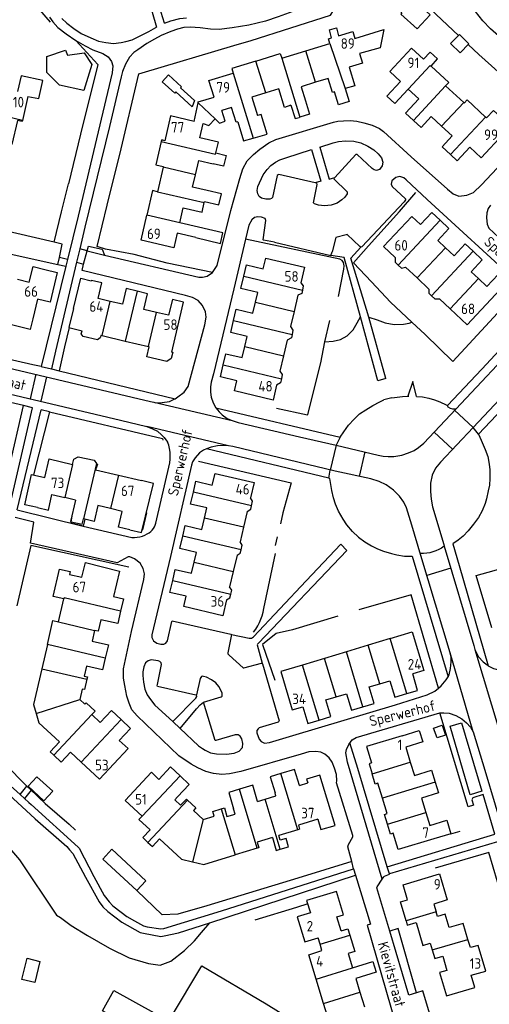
# Model space of a CAD drawing. Header units: metres. Extents: x 226218 to 240385, y 439369 to 449677.
# Tile 38 of 256: x 228172 to 228283, y 440381 to 440614. Entities that reach past the tile are written whole.
import ezdxf

# ---------------------------------------------------------------- set-up
doc = ezdxf.new("R2010")
doc.units = ezdxf.units.M
doc.header["$MEASUREMENT"] = 0
for name, color, linetype in [('DAKRAND', 4, 'Continuous'), ('DAKRAND-BYG', 4, 'Continuous'), ('HEG', 253, 'Continuous'), ('HEK', 253, 'Continuous'), ('HOOFDGEBOUW', 4, 'Continuous'), ('HUISNUMMER', 253, 'Continuous'), ('KANTVERH', 253, 'Continuous'), ('RASTER', 253, 'Continuous'), ('SCHUTTING', 253, 'Continuous'), ('STRAATNAAM', 253, 'Continuous'), ('TUSSENMUUR', 253, 'Continuous')]:
    doc.layers.add(name, color=color, linetype=linetype)
doc.styles.get("Standard").update_dxf_attribs({"font": 'iso.shx'})

msp = doc.modelspace()

# ---------------------------------------------------------------- linework, layer by layer
at = {"layer": 'DAKRAND'}
for p, q in [((228213.26, 440590.33), (228214.18, 440594.76)), ((228184.01, 440495.21), (228184.28, 440496.5))]:
    msp.add_line(p, q, dxfattribs=at)
for points in [[(228245.86, 440610.15), (228245.39, 440612.07), (228247.07, 440612.56), (228247.59, 440610.68)], [(228251.44, 440610.06), (228258.29, 440612.17), (228257.44, 440607.83), (228252.56, 440606.43)], [(228269.55, 440603.47), (228271.11, 440605.16), (228269.35, 440606.78), (228267.79, 440605.1)], [(228173.71, 440596.25), (228176.3, 440595.74), (228177.26, 440600.04), (228172.12, 440601.16), (228171.24, 440597.41)], [(228214.18, 440594.76), (228214.23, 440595), (228217.98, 440596.09)], [(228282.5, 440591.37), (228278.12, 440595.43), (228277.42, 440594.68)], [(228218.21, 440590.93), (228218.22, 440590.94), (228219.3, 440589.88), (228220.63, 440590.37), (228219.8, 440592.9)], [(228227.29, 440586.36), (228230.58, 440587.32), (228229.18, 440591.96), (228228.34, 440591.7)], [(228236.26, 440594.15), (228237.22, 440590.99), (228238.19, 440591.29)], [(228282.76, 440591.14), (228284.42, 440592.95), (228288.49, 440589.18), (228286.8, 440587.39)], [(228215.36, 440589.84), (228216.72, 440589.35), (228218.21, 440590.93)], [(228223.64, 440590.26), (228225, 440585.69), (228227.29, 440586.36)], [(228205.43, 440585.52), (228204.1, 440580.03), (228205.91, 440579.59)], [(228206.29, 440585.74), (228205.53, 440585.92), (228205.43, 440585.52)], [(228261.05, 440557.98), (228261.03, 440556.84), (228261.74, 440556.17)], [(228177.77, 440555.15), (228180.72, 440554.44), (228179.01, 440547.35), (228176.04, 440548.07)], [(228261.74, 440556.17), (228262.49, 440555.48), (228263.51, 440555.68)], [(228184.59, 440545.83), (228186.34, 440553.06), (228188.78, 440552.43)], [(228238.97, 440550.24), (228238.8, 440549.42), (228237.89, 440549)], [(228238.59, 440551.95), (228239.17, 440551.28), (228238.97, 440550.24)], [(228269.06, 440550.49), (228269.03, 440549.54), (228269.67, 440548.91)], [(228269.67, 440548.91), (228270.44, 440548.14), (228271.56, 440548.16)], [(228184.59, 440545.83), (228183.45, 440541.36), (228186, 440540.72)], [(228174.91, 440543.43), (228174.25, 440540.89), (228168.89, 440542.21), (228169.54, 440544.74)], [(228191.11, 440539.5), (228190.94, 440538.86), (228190.26, 440538.45), (228186.9, 440539.25), (228186.43, 440539.87), (228186.65, 440540.56)], [(228236.13, 440541.56), (228236.69, 440540.74), (228236.51, 440539.71)], [(228236.51, 440539.71), (228236.37, 440538.93), (228235.36, 440538.31)], [(228207.92, 440535.52), (228208.14, 440535.47), (228207.8, 440533.97), (228206.76, 440533.29), (228202.01, 440534.41), (228202.53, 440536.79)], [(228234, 440529.19), (228233.79, 440528.17), (228232.83, 440527.63)], [(228233.63, 440531.01), (228234.2, 440530.17), (228234, 440529.19)], [(228184.32, 440508.81), (228184.64, 440510.08), (228185.67, 440510.64), (228189.48, 440509.79), (228190.05, 440509.05)], [(228190.05, 440509.05), (228190.25, 440508.8), (228189.82, 440507.52)], [(228176.05, 440498.55), (228172.98, 440499.25), (228174.62, 440506.42), (228177.73, 440505.71)], [(228197.97, 440493.28), (228200.77, 440492.62), (228203.55, 440504.29), (228200.71, 440504.97)], [(228226.88, 440498.96), (228227.1, 440500.1), (228226.63, 440500.89)], [(228225.86, 440497.63), (228226.73, 440498.22), (228226.88, 440498.96)], [(228187.29, 440495.79), (228186.89, 440494.15), (228183.93, 440494.87), (228184.01, 440495.21)], [(228224.39, 440488.49), (228224.64, 440489.59), (228224.18, 440490.45)], [(228223.43, 440487.24), (228224.2, 440487.69), (228224.39, 440488.49)], [(228186.57, 440482), (228187.41, 440485.52), (228195.51, 440483.47), (228194.11, 440477.42)], [(228182.27, 440476.87), (228179.76, 440477.44), (228181.22, 440483.91), (228183.75, 440483.35), (228183.6, 440482.69)], [(228221.93, 440477.96), (228222.17, 440478.95), (228221.66, 440479.7)], [(228220.94, 440476.65), (228221.73, 440477.15), (228221.93, 440477.96)], [(228181.25, 440442.87), (228179.05, 440440.49), (228179.88, 440439.72)], [(228183.85, 440440.45), (228181.65, 440438.09), (228179.88, 440439.72)], [(228242.64, 440424.49), (228243.39, 440422.04), (228246.73, 440423.05), (228243.11, 440435.01), (228239.98, 440434.06), (228240.25, 440433.14)], [(228202.77, 440421.97), (228201.04, 440420.14), (228202.25, 440419.01)], [(228202.25, 440419.01), (228203.31, 440418.01), (228205.04, 440419.85)], [(228231.86, 440420.14), (228232.77, 440417.09), (228233.67, 440417.36)], [(228233.67, 440417.36), (228235.7, 440417.97), (228235.11, 440419.93), (228233.72, 440419.51), (228233.39, 440420.61)]]:
    msp.add_lwpolyline(points, dxfattribs=at)
at = {"layer": 'DAKRAND-BYG'}
for points in [[(228265.51, 440619.17), (228265.24, 440618.93), (228263.77, 440620.32), (228261.11, 440617.49), (228262.61, 440616.14), (228262.39, 440615.85), (228266.24, 440612.31), (228269.3, 440615.64), (228265.51, 440619.17)], [(228274.2, 440608.85), (228276.45, 440606.66), (228278.53, 440608.78), (228276.29, 440610.98), (228274.2, 440608.85)], [(228188.92, 440603.87), (228187.03, 440597.71), (228181.26, 440598.95), (228178.21, 440601.92), (228178.21, 440605.73), (228182.69, 440607.26), (228183.12, 440606.09), (228187.14, 440606.61), (228188.92, 440603.87)], [(228208.62, 440597.01), (228205.64, 440599.75), (228207.14, 440601.39), (228210.22, 440598.56), (228210.02, 440598.34), (228213.34, 440595.29), (228212.77, 440593.82), (228208.93, 440597.35), (228208.62, 440597.01)], [(228270.97, 440443.82), (228270.17, 440446.17), (228272.16, 440446.84), (228272.95, 440444.49), (228270.97, 440443.82)], [(228173.8, 440432.33), (228177.55, 440428.87), (228179.65, 440431.15), (228175.89, 440434.6), (228173.8, 440432.33)], [(228199.62, 440407.53), (228191.55, 440415.05), (228193.68, 440417.35)], [(228193.68, 440417.35), (228201.76, 440409.83), (228199.62, 440407.53)], [(228172.3, 440386.45), (228173.56, 440391.49), (228176.6, 440390.73), (228175.34, 440385.69), (228172.3, 440386.45)], [(228201.05, 440373.67), (228191.46, 440378.99), (228194.14, 440383.81), (228203.73, 440378.49), (228201.05, 440373.67)]]:
    msp.add_lwpolyline(points, dxfattribs=at)
at = {"layer": 'HEG'}
for p, q in [((228278.37, 440608.62), (228280.93, 440606.21)), ((228186.24, 440587.3), (228183.41, 440575.47)), ((228192.55, 440570.44), (228195.88, 440583.78)), ((228262.06, 440568.93), (228265.97, 440573.41)), ((228179.99, 440561.6), (228181.74, 440568.86)), ((228262.06, 440568.93), (228254.71, 440560.73)), ((228206.87, 440556.67), (228198.99, 440558.71)), ((228255.38, 440552.18), (228259.94, 440547.36)), ((228244.34, 440537.93), (228245.46, 440543.02)), ((228182.45, 440536.72), (228181.14, 440531.09)), ((228169.31, 440507.9), (228172.72, 440522.79)), ((228178.86, 440521.29), (228175.08, 440506.31)), ((228233.01, 440491.57), (228232.51, 440489.57)), ((228247.38, 440472.72), (228236.65, 440469.53)), ((228177.87, 440428.23), (228183.51, 440423.34)), ((228237.6, 440403.54), (228227.7, 440400.49))]:
    msp.add_line(p, q, dxfattribs=at)
for points in [[(228247.93, 440618.89), (228250.19, 440620.7), (228252.54, 440622.34), (228254.8, 440623.43), (228257.45, 440624.14), (228261.39, 440624.6), (228276.08, 440610.77)], [(228247.55, 440548.7), (228248.83, 440555.23), (228248.92, 440555.98), (228248.74, 440556.76), (228248.41, 440557.28), (228247.9, 440557.62), (228225.46, 440562.35)], [(228254.71, 440560.73), (228251.1, 440556.71), (228255.38, 440552.18)], [(228232.78, 440522.2), (228240.2, 440520.59), (228240.29, 440520.64), (228243.35, 440532.92)], [(228214.26, 440509.6), (228236.32, 440504.43), (228234.36, 440497.28)], [(228201.9, 440497.35), (228200.97, 440493.24), (228200.9, 440493.13)], [(228283.99, 440469.98), (228280.28, 440482.44), (228295.67, 440486.72), (228315.61, 440492.27)], [(228197.72, 440484.39), (228174.46, 440489.57), (228171.13, 440475.21)], [(228271.29, 440455.61), (228264.8, 440477.83), (228252.37, 440474.24)], [(228164.58, 440446.53), (228163.99, 440444.82), (228163.63, 440443.46), (228163.56, 440442.58), (228164.04, 440441.89), (228173.08, 440432.76)], [(228250.7, 440414.45), (228237.9, 440410.47), (228216.24, 440403.89), (228209.38, 440401.97), (228205.63, 440401.77)]]:
    msp.add_lwpolyline(points, dxfattribs=at)
at = {"layer": 'HEK'}
for p, q in [((228179.12, 440613.94), (228172.3, 440621.86)), ((228181.74, 440568.86), (228183.41, 440575.47)), ((228198.99, 440558.71), (228192.15, 440559.96)), ((228217.58, 440554.43), (228206.87, 440556.67)), ((228234.36, 440497.28), (228233.8, 440494.67)), ((228229.8, 440474.56), (228232.58, 440487.64)), ((228173.08, 440432.76), (228173.51, 440432.36)), ((228173.51, 440432.36), (228174.49, 440431.43)), ((228183.51, 440423.34), (228185.02, 440421.87)), ((228274.26, 440421.05), (228276.49, 440421.66)), ((228199.62, 440407.53), (228205.63, 440401.77))]:
    msp.add_line(p, q, dxfattribs=at)
for points in [[(228226.82, 440609.53), (228245.68, 440615.58), (228247.04, 440617.82), (228247.93, 440618.89)], [(228185.13, 440609.59), (228190.36, 440603.86), (228186.24, 440587.3)], [(228195.88, 440583.78), (228199.81, 440600.28), (228200.13, 440601.64), (228200.89, 440601.86), (228222.71, 440608.33)], [(228280.93, 440606.21), (228287.69, 440600.09), (228296.99, 440591.68)], [(228288.28, 440547.9), (228274.75, 440533.27), (228268.17, 440539.65)], [(228259.94, 440547.36), (228265.02, 440542.59), (228268.17, 440539.65)], [(228227.37, 440468.99), (228227.89, 440469.7), (228228.36, 440470.44), (228228.77, 440471.22), (228229.12, 440472.02), (228229.41, 440472.85), (228229.64, 440473.7), (228229.8, 440474.56)], [(228174.49, 440431.43), (228175.75, 440430.24), (228176.25, 440429.77), (228177.87, 440428.23)], [(228163.65, 440423.59), (228167.97, 440419.29), (228171.77, 440414.82), (228180.54, 440401.74)], [(228286.36, 440406.13), (228283.32, 440416.58), (228270.55, 440412.9)], [(228180.54, 440401.74), (228181.48, 440401.15), (228184.04, 440399.27), (228187.92, 440396.86), (228193.13, 440393.89), (228197.82, 440391.53), (228202.37, 440390.25), (228205.17, 440389.82), (228207.72, 440390.75), (228210.95, 440393.29), (228213.3, 440395.63), (228215.01, 440397.6), (228216.99, 440399.88)], [(228195.46, 440317.05), (228212, 440345.99), (228218.49, 440357.07), (228201.7, 440366.18), (228207.64, 440377.23), (228215.04, 440389.69), (228230.35, 440380.66), (228242.7, 440372.91), (228247.34, 440370.17)]]:
    msp.add_lwpolyline(points, dxfattribs=at)
at = {"layer": 'HOOFDGEBOUW'}
for p, q in [((228239.8, 440607.08), (228245.51, 440608.84)), ((228234.06, 440605.32), (228239.8, 440607.08)), ((228277.31, 440594.79), (228273.01, 440598.78)), ((228173.71, 440596.25), (228172.41, 440590.58)), ((228277.42, 440594.68), (228277.31, 440594.79)), ((228238.38, 440591.35), (228238.19, 440591.29)), ((228282.76, 440591.14), (228282.5, 440591.37)), ((228205.89, 440579.48), (228204.53, 440573.62)), ((228205.91, 440579.59), (228205.89, 440579.48)), ((228215.64, 440571.05), (228215.71, 440571.32)), ((228214.26, 440565.18), (228209.83, 440566.21)), ((228272.96, 440560.31), (228271.15, 440562)), ((228275.02, 440558.39), (228272.96, 440560.31)), ((228263.51, 440555.68), (228266.24, 440553.12)), ((228280.82, 440552.97), (228279.06, 440554.61)), ((228266.24, 440553.12), (228269.06, 440550.49)), ((228282.83, 440551.09), (228280.82, 440552.97)), ((228176.04, 440548.07), (228174.91, 440543.43)), ((228193.32, 440547.54), (228190.44, 440548.23)), ((228196.2, 440546.86), (228193.32, 440547.54)), ((228227.79, 440547.34), (228228.35, 440549.69)), ((228237.89, 440549), (228236.98, 440545.16)), ((228271.56, 440548.16), (228274.1, 440545.78)), ((228204.31, 440544.94), (228201.29, 440545.66)), ((228227.18, 440544.78), (228227.79, 440547.34)), ((228236.98, 440545.16), (228236.13, 440541.56)), ((228207.18, 440544.26), (228204.31, 440544.94)), ((228207.92, 440535.52), (228209.84, 440543.63)), ((228186, 440540.72), (228186.65, 440540.56)), ((228191.11, 440539.5), (228191.4, 440539.43)), ((228191.4, 440539.43), (228196.86, 440538.14)), ((228196.86, 440538.14), (228202.39, 440536.83)), ((228225.3, 440536.81), (228225.87, 440539.25)), ((228235.36, 440538.31), (228234.49, 440534.63)), ((228202.39, 440536.83), (228202.53, 440536.79)), ((228224.68, 440534.2), (228225.3, 440536.81)), ((228234.49, 440534.63), (228233.63, 440531.01)), ((228189.82, 440507.52), (228195.25, 440506.25)), ((228195.25, 440506.25), (228200.71, 440504.97)), ((228185.08, 440500.32), (228182.47, 440500.93)), ((228215.71, 440496.07), (228216.28, 440498.49)), ((228215.08, 440493.36), (228215.71, 440496.07)), ((228225.86, 440497.63), (228224.99, 440493.89)), ((228224.99, 440493.89), (228224.18, 440490.45)), ((228213.25, 440485.55), (228213.8, 440487.88)), ((228223.43, 440487.24), (228222.52, 440483.38)), ((228212.64, 440482.96), (228213.25, 440485.55)), ((228183.6, 440482.69), (228186.57, 440482)), ((228222.52, 440483.38), (228221.66, 440479.7)), ((228181.02, 440471.42), (228182.27, 440476.87)), ((228189.58, 440469.38), (228189, 440466.84)), ((228178.37, 440466.02), (228177.04, 440460.25)), ((228254.64, 440465.87), (228249.42, 440464.3)), ((228259.84, 440467.45), (228254.64, 440465.87)), ((228249.42, 440464.3), (228244.22, 440462.73)), ((228244.22, 440462.73), (228239.01, 440461.15)), ((228254.84, 440455.93), (228257.41, 440456.7)), ((228257.41, 440456.7), (228259.74, 440457.39)), ((228246.98, 440453.58), (228249.48, 440454.32)), ((228244.55, 440452.85), (228246.98, 440453.58)), ((228188.89, 440449.35), (228190.92, 440447.46)), ((228186.39, 440438.08), (228183.85, 440440.45)), ((228263.52, 440441.64), (228264.62, 440438.06)), ((228264.62, 440438.06), (228265.59, 440434.91)), ((228238.27, 440432.54), (228240.25, 440433.14)), ((228228.33, 440428.73), (228230.12, 440429.28)), ((228267.25, 440429.52), (228268.3, 440426.11)), ((228268.3, 440426.11), (228269.25, 440423.02)), ((228237.86, 440421.96), (228233.39, 440420.61)), ((228274.26, 440421.05), (228270.23, 440419.84)), ((228228.2, 440417.6), (228222.98, 440416.01)), ((228243.17, 440394.78), (228242.71, 440396.28)), ((228243.63, 440393.27), (228243.17, 440394.78)), ((228249.84, 440392.58), (228250.87, 440389.22)), ((228244.01, 440380.72), (228242.24, 440386.51)), ((228251.66, 440386.65), (228252.66, 440383.37)), ((228252.66, 440383.37), (228253.71, 440379.94))]:
    msp.add_line(p, q, dxfattribs=at)
for points in [[(228247.59, 440610.68), (228250.93, 440611.71), (228251.44, 440610.06)], [(228245.51, 440608.84), (228245.17, 440609.94), (228245.86, 440610.15)], [(228227.87, 440604.67), (228233.71, 440606.47), (228234.06, 440605.32)], [(228252.56, 440606.43), (228253.26, 440604.15), (228250.1, 440603.18), (228251.45, 440598.82), (228249.17, 440598.11)], [(228264.13, 440598.01), (228260.95, 440594.57), (228259.05, 440596.33), (228262.29, 440599.82), (228259.75, 440602.17), (228264.92, 440607.76), (228267.79, 440605.1)], [(228227.87, 440604.67), (228222.21, 440602.92), (228222.55, 440601.82)], [(228217.98, 440596.09), (228216.76, 440600.04), (228222.55, 440601.82)], [(228273.01, 440598.78), (228273.75, 440599.58), (228269.55, 440603.47)], [(228242.09, 440599.62), (228238.68, 440598.58), (228239.72, 440595.21)], [(228249.17, 440598.11), (228250.12, 440595.04), (228247.53, 440594.24), (228246.58, 440597.32), (228246.15, 440597.19), (228245.11, 440600.55), (228242.09, 440599.62)], [(228230.25, 440597.08), (228226.99, 440596.08), (228228.34, 440591.7)], [(228236.26, 440594.15), (228234.73, 440593.67), (228233.38, 440598.04), (228230.25, 440597.08)], [(228264.13, 440598.01), (228266.61, 440595.71), (228263.46, 440592.3), (228265.36, 440590.54)], [(228239.72, 440595.21), (228240.69, 440592.06), (228238.38, 440591.35)], [(228223.64, 440590.26), (228223.2, 440590.12), (228222.13, 440593.61), (228219.8, 440592.9)], [(228172.41, 440590.58), (228172.35, 440590.31), (228171.24, 440590.56), (228169.93, 440584.85)], [(228213.26, 440590.33), (228207.65, 440591.63), (228206.29, 440585.74)], [(228218.4, 440582.83), (228219.01, 440585.43), (228214.58, 440586.46), (228215.36, 440589.84)], [(228265.36, 440590.54), (228267.18, 440588.85), (228269.6, 440591.47), (228272.06, 440589.19)], [(228274.19, 440582.43), (228272.18, 440584.29), (228274.57, 440586.86), (228272.06, 440589.19)], [(228274.19, 440582.43), (228275.77, 440580.97), (228278.74, 440584.17), (228281.48, 440581.64), (228286.8, 440587.39)], [(228218.4, 440582.83), (228220.84, 440582.26), (228220.23, 440579.66), (228217.8, 440580.22)], [(228213.57, 440577.65), (228214.35, 440581.02), (228217.8, 440580.22)], [(228216.3, 440573.89), (228212.88, 440574.68), (228213.57, 440577.65)], [(228204.53, 440573.62), (228203.36, 440573.89), (228202.01, 440568.07)], [(228215.71, 440571.32), (228219.12, 440570.53), (228219.71, 440573.1), (228216.3, 440573.89)], [(228209.83, 440566.21), (228210.66, 440569.79), (228215.11, 440568.76), (228215.64, 440571.05)], [(228271.68, 440566.82), (228269.7, 440568.67), (228267.05, 440565.83)], [(228213.68, 440562.7), (228209.24, 440563.73), (228208.44, 440560.27), (228200.62, 440562.08), (228202.01, 440568.07)], [(228261.05, 440557.98), (228258.28, 440560.57), (228264.99, 440567.75), (228267.05, 440565.83)], [(228271.15, 440562), (228273.8, 440564.84), (228271.68, 440566.82)], [(228213.68, 440562.7), (228219.53, 440561.34), (228220.1, 440563.83), (228214.26, 440565.18)], [(228279.54, 440559.48), (228277.67, 440561.23), (228275.02, 440558.39)], [(228279.06, 440554.61), (228281.72, 440557.45), (228279.54, 440559.48)], [(228229.67, 440555.27), (228230.28, 440557.86), (228239.47, 440555.68), (228238.59, 440551.95)], [(228171.29, 440552.81), (228174.06, 440552.13), (228174.97, 440555.84), (228177.77, 440555.15)], [(228225.03, 440553.54), (228225.67, 440556.22), (228229.67, 440555.27)], [(228190.44, 440548.23), (228191.32, 440551.96), (228188.81, 440552.55), (228188.78, 440552.43)], [(228228.35, 440549.69), (228224.35, 440550.64), (228225.03, 440553.54)], [(228284.86, 440549.18), (228287.54, 440552.06), (228285.51, 440553.96), (228282.83, 440551.09)], [(228199.68, 440549.97), (228197.08, 440550.59), (228196.2, 440546.86)], [(228201.29, 440545.66), (228202.17, 440549.39), (228199.68, 440549.97)], [(228209.84, 440543.63), (228210.73, 440547.37), (228208.07, 440548), (228207.18, 440544.26)], [(228274.1, 440545.78), (228278.15, 440542), (228284.86, 440549.18)], [(228222.6, 440543.01), (228223.24, 440545.72), (228227.18, 440544.78)], [(228225.87, 440539.25), (228221.93, 440540.18), (228222.6, 440543.01)], [(228220.16, 440532.47), (228220.79, 440535.13), (228224.68, 440534.2)], [(228223.37, 440528.69), (228219.48, 440529.61), (228220.16, 440532.47)], [(228232.83, 440527.63), (228232, 440524.11), (228222.8, 440526.29), (228223.37, 440528.69)], [(228177.73, 440505.71), (228178.77, 440510.12), (228184.32, 440508.81)], [(228217.55, 440503.89), (228218.2, 440506.66), (228227.47, 440504.48), (228226.63, 440500.89)], [(228213.06, 440502.2), (228213.67, 440504.8), (228217.55, 440503.89)], [(228176.05, 440498.55), (228178.59, 440497.96), (228179.45, 440501.64), (228182.47, 440500.93)], [(228216.28, 440498.49), (228212.4, 440499.39), (228213.06, 440502.2)], [(228185.08, 440500.32), (228183.89, 440495.24), (228184.01, 440495.21)], [(228193.37, 440498.31), (228190.35, 440499.02), (228189.47, 440495.28), (228186.92, 440495.88)], [(228197.97, 440493.28), (228195.24, 440493.93), (228196.12, 440497.66), (228193.37, 440498.31)], [(228184.01, 440495.21), (228186.64, 440494.59), (228186.92, 440495.88)], [(228210.52, 440491.74), (228211.12, 440494.29), (228215.08, 440493.36)], [(228213.8, 440487.88), (228209.83, 440488.81), (228210.52, 440491.74)], [(228208.14, 440481.2), (228208.76, 440483.87), (228212.64, 440482.96)], [(228211.36, 440477.5), (228207.48, 440478.41), (228208.14, 440481.2)], [(228194.11, 440477.42), (228196.43, 440476.89), (228195.76, 440473.95)], [(228220.94, 440476.65), (228220.05, 440472.85), (228210.78, 440475.02), (228211.36, 440477.5)], [(228195.76, 440473.95), (228195.08, 440471), (228191.1, 440471.91)], [(228178.37, 440466.02), (228179.67, 440471.73), (228181.02, 440471.42)], [(228191.1, 440471.91), (228190.47, 440469.17), (228189.58, 440469.38)], [(228259.84, 440467.45), (228265.05, 440469.02), (228267.83, 440459.81), (228265.18, 440459.02)], [(228189, 440466.84), (228192.86, 440465.95), (228192.13, 440462.78)], [(228192.13, 440462.78), (228191.49, 440460), (228187.63, 440460.88)], [(228239.01, 440461.15), (228233.81, 440459.58), (228236.56, 440450.46), (228239.08, 440451.22)], [(228177.04, 440460.25), (228175.1, 440451.77), (228175.73, 440449.59)], [(228187.63, 440460.88), (228187.1, 440458.53), (228187.89, 440458.35), (228187.75, 440457.77)], [(228263.8, 440454.34), (228266.36, 440455.11), (228265.18, 440459.02)], [(228187.75, 440457.77), (228187.19, 440455.31), (228186.65, 440455.43), (228186.08, 440452.92)], [(228259.74, 440457.39), (228260.93, 440453.47), (228263.8, 440454.34)], [(228249.48, 440454.32), (228250.66, 440450.42), (228253.37, 440451.24)], [(228253.37, 440451.24), (228256.01, 440452.04), (228254.84, 440455.93)], [(228186.08, 440452.92), (228187.26, 440451.82), (228187.57, 440452.15), (228189.68, 440450.19), (228188.89, 440449.35)], [(228242.98, 440448.04), (228245.75, 440448.88), (228244.55, 440452.85)], [(228175.73, 440449.59), (228176.36, 440447.42), (228181.25, 440442.87)], [(228190.92, 440447.46), (228193.59, 440450.32), (228195.9, 440448.17)], [(228239.08, 440451.22), (228240.29, 440447.23), (228242.98, 440448.04)], [(228195.9, 440448.17), (228198.13, 440446.09), (228195.46, 440443.23)], [(228262.69, 440444.35), (228266.75, 440445.57), (228267.58, 440442.88), (228263.52, 440441.64)], [(228195.46, 440443.23), (228197.53, 440441.31), (228190.75, 440434.02), (228186.39, 440438.08)], [(228262.69, 440444.35), (228254.21, 440441.82), (228255.42, 440437.87), (228254.82, 440437.68), (228255.56, 440435.27)], [(228204.88, 440433.96), (228203.08, 440435.65), (228196.84, 440428.98), (228200.85, 440425.22)], [(228209.93, 440434.81), (228207.66, 440436.93), (228204.88, 440433.96)], [(228233.84, 440435.34), (228231.32, 440434.58), (228232.47, 440430.78)], [(228238.27, 440432.54), (228237.12, 440436.34), (228233.84, 440435.34)], [(228258.01, 440429.51), (228256.92, 440433.05), (228256.3, 440432.86), (228255.56, 440435.27)], [(228265.59, 440434.91), (228269.64, 440436.15), (228270.5, 440433.33)], [(228209.31, 440429.81), (228212.09, 440432.78), (228209.93, 440434.81)], [(228270.5, 440433.33), (228271.29, 440430.76), (228267.25, 440429.52)], [(228224.03, 440431.62), (228221.46, 440430.84), (228222.63, 440427)], [(228228.33, 440428.73), (228227.16, 440432.57), (228224.03, 440431.62)], [(228230.12, 440429.28), (228232.69, 440430.05), (228232.47, 440430.78)], [(228209.31, 440429.81), (228208.65, 440429.11), (228210.02, 440427.83), (228211.39, 440429.28), (228211.68, 440429.01)], [(228211.68, 440429.01), (228213.62, 440427.19), (228213.07, 440426.61), (228215.38, 440424.45)], [(228259.22, 440423.32), (228258.51, 440425.66), (228259.13, 440425.85), (228258.01, 440429.51)], [(228215.38, 440424.45), (228217.98, 440425.24), (228217.65, 440426.34), (228219.69, 440426.96)], [(228219.69, 440426.96), (228220.42, 440427.18), (228221.04, 440425.15), (228223.01, 440425.74), (228222.63, 440427)], [(228202.77, 440421.97), (228200.13, 440424.45), (228200.85, 440425.22)], [(228242.64, 440424.49), (228238.01, 440423.08), (228238.3, 440422.1), (228237.86, 440421.96)], [(228269.25, 440423.02), (228273.27, 440424.26), (228274.26, 440421.05)], [(228270.23, 440419.84), (228261.71, 440417.29), (228260.53, 440421.15), (228259.94, 440420.97), (228259.22, 440423.32)], [(228205.04, 440419.85), (228210.22, 440415), (228212.87, 440414.37)], [(228231.86, 440420.14), (228228.2, 440419.03), (228228.61, 440417.72), (228228.2, 440417.6)], [(228212.87, 440414.37), (228215.53, 440413.75), (228222.98, 440416.01)], [(228263.6, 440400.37), (228262.26, 440404.88), (228263.96, 440405.38), (228262.9, 440408.94), (228271.57, 440411.51), (228273.4, 440405.31), (228270.18, 440404.35), (228270.73, 440402.49)], [(228248.2, 440397.97), (228247.17, 440401.33), (228248.73, 440401.81), (228247.05, 440407.31), (228239.96, 440405.17), (228240.86, 440402.22), (228237.76, 440401.27), (228239.58, 440395.33), (228242.71, 440396.28)], [(228278.33, 440395.96), (228277.21, 440399.75), (228273.86, 440398.76), (228272.92, 440401.96), (228271.05, 440401.41), (228270.73, 440402.49)], [(228263.6, 440400.37), (228263.9, 440399.34), (228266, 440399.97), (228267.62, 440394.51), (228269.33, 440395.02), (228269.81, 440393.43)], [(228248.2, 440397.97), (228249.76, 440398.45), (228250.22, 440396.93)], [(228250.22, 440396.93), (228251.41, 440393.06), (228249.84, 440392.58)], [(228279.11, 440387.41), (228282.55, 440388.43), (228280.74, 440394.53), (228278.92, 440393.99), (228278.33, 440395.96)], [(228242.24, 440386.51), (228240.47, 440392.3), (228243.63, 440393.27)], [(228269.81, 440393.43), (228270.41, 440391.39), (228272.32, 440391.96), (228273.33, 440388.57)], [(228250.87, 440389.22), (228255.71, 440390.7), (228256.5, 440388.13), (228251.66, 440386.65)], [(228273.33, 440388.57), (228271.56, 440388.05), (228273.2, 440382.52), (228279.97, 440384.53), (228279.11, 440387.41)], [(228248.97, 440375.91), (228245.78, 440374.94), (228244.01, 440380.72)]]:
    msp.add_lwpolyline(points, dxfattribs=at)
at = {"layer": 'KANTVERH'}
for p, q in [((228246.92, 440562.77), (228246.03, 440559.35)), ((228187.83, 440559.54), (228186.07, 440560.01)), ((228187.83, 440559.54), (228191.97, 440558.52)), ((228183.13, 440557.54), (228181.21, 440558)), ((228185.28, 440556.84), (228186.92, 440556.38)), ((228175.62, 440530.23), (228174.25, 440524.42)), ((228178.15, 440529.64), (228176.78, 440523.84)), ((228258.79, 440529.25), (228256.91, 440528.71)), ((228260.21, 440524.6), (228258.32, 440524.13)), ((228264.02, 440525), (228264.27, 440525.01)), ((228266.08, 440524.94), (228266.13, 440524.93)), ((228171.15, 440498.05), (228176.88, 440521.78)), ((228178.86, 440521.29), (228176.88, 440521.78)), ((228203.65, 440523.6), (228222.3, 440519.25)), ((228275.15, 440521.68), (228279.53, 440517.58)), ((228221.4, 440513.22), (228202, 440517.84)), ((228280.8, 440515.99), (228279.53, 440517.58)), ((228247.92, 440515.26), (228247.02, 440513.37)), ((228270.3, 440516.5), (228274.66, 440512.41)), ((228247.02, 440513.37), (228245.6, 440507.48)), ((228252.53, 440505.97), (228253.89, 440511.77)), ((228204.14, 440494.87), (228207.45, 440509.2)), ((228245.24, 440505.58), (228245.6, 440507.48)), ((228175.17, 440495.12), (228170.7, 440496.2)), ((228250.9, 440492.89), (228252.31, 440491.51)), ((228248.09, 440489.83), (228249.55, 440488.38)), ((228274.23, 440484.2), (228268.56, 440482.45)), ((228279.56, 440445.29), (228274.1, 440464.02)), ((228279.98, 440464.83), (228285.89, 440445.11)), ((228252.11, 440436.52), (228250.27, 440442.64)), ((228160.04, 440441.05), (228171.89, 440430.35)), ((228257.91, 440410.23), (228249.7, 440438.09)), ((228171.89, 440430.35), (228173.51, 440432.36)), ((228174.49, 440431.43), (228172.94, 440429.4)), ((228171.89, 440430.35), (228172.94, 440429.4))]:
    msp.add_line(p, q, dxfattribs=at)
for points in [[(228206.19, 440613.65), (228204.23, 440620.05), (228220.2, 440625.02), (228206.12, 440671.15), (228179, 440663.08), (228192.98, 440616.9), (228193.16, 440616.81), (228202.38, 440619.42), (228203.29, 440616.29), (228204.32, 440612.74)], [(228264.8, 440628.14), (228262.94, 440628), (228257.43, 440626.82), (228252.15, 440625.36), (228250.45, 440624.7), (228248.84, 440623.83), (228247.56, 440622.98), (228243.12, 440619.82), (228242.04, 440619.01), (228240.47, 440618.09), (228238.47, 440617.1), (228233.2, 440615.18), (228230.18, 440614.18), (228226.22, 440613.2), (228222.3, 440612.55), (228219.17, 440612.2), (228217.11, 440612.27)], [(228251.88, 440590.35), (228253.54, 440589.98), (228255.55, 440589.44), (228257.26, 440588.64), (228258.25, 440587.91), (228264.79, 440581.88), (228273.42, 440574.21), (228274.79, 440573.1), (228276.15, 440572.57), (228278.06, 440572.79), (228279.65, 440573.43), (228281.56, 440575.25), (228295.08, 440589.65), (228296.99, 440591.68), (228302.3, 440597.34), (228297.85, 440600.88), (228295.8, 440602.73), (228294.8, 440603.46), (228291.14, 440606.08), (228287.71, 440608.85), (228285.55, 440610.63), (228283.65, 440612.32), (228281.82, 440614.25), (228280.08, 440616.44)], [(228178.87, 440615.11), (228179.69, 440613.97), (228180.82, 440612.66), (228182.79, 440611.13), (228185.13, 440609.59), (228187.37, 440608.32), (228189.18, 440607.35), (228191.55, 440606.48), (228192.77, 440605.65), (228193.61, 440604.59), (228193.9, 440603.53), (228193.73, 440601.85), (228190.42, 440587.85), (228185.64, 440567.78), (228183.13, 440557.54), (228182.72, 440555.89)], [(228181.78, 440614.79), (228182.97, 440613.66), (228184.66, 440612.38), (228186.41, 440611.25), (228188.72, 440610.21), (228190.53, 440609.37), (228192.26, 440609.04), (228194.1, 440608.84), (228195.92, 440609.07), (228196.99, 440609.28), (228198.55, 440609.72), (228200.45, 440610.67), (228202.44, 440611.72), (228204.17, 440612.62), (228204.32, 440612.74)], [(228206.19, 440613.65), (228207.73, 440614.24), (228209.82, 440614.8), (228211.39, 440614.97)], [(228217.11, 440612.27), (228214.7, 440612.54), (228212.3, 440612.7), (228210.77, 440612.64), (228209.28, 440612.23), (228207.72, 440611.72), (228205.4, 440610.72), (228203.85, 440609.9), (228201.98, 440608.83), (228199.82, 440607.37), (228198.94, 440606.68), (228197.91, 440605.59), (228196.92, 440603.95), (228196.19, 440602.18), (228195.89, 440600.9), (228193.12, 440589.13), (228187.29, 440565.22), (228186.07, 440560.01), (228185.28, 440556.84), (228180.28, 440535.7), (228179.36, 440531.51)], [(228191.97, 440558.52), (228214.35, 440553.34), (228215.25, 440553.32), (228216.35, 440553.59), (228217.58, 440554.43), (228218.69, 440556.05), (228222, 440569.15), (228224.08, 440576.74), (228224.82, 440579.03), (228225.88, 440580.97), (228227.33, 440582.45), (228228.86, 440583.75), (228231.03, 440585.23), (228232.69, 440586.01), (228246.38, 440590.16), (228247.36, 440590.35), (228248.73, 440590.5), (228250.29, 440590.56), (228251.88, 440590.35)], [(228243.11, 440584.24), (228246.31, 440585.24), (228247.57, 440585.55), (228249.21, 440585.7), (228251.21, 440585.63), (228252.87, 440585.24), (228254.53, 440584.46), (228255.91, 440583.59), (228256.98, 440582.59), (228257.77, 440581.67), (228258.12, 440580.67), (228257.92, 440579.76), (228257.26, 440578.86), (228256.6, 440578.66), (228256.04, 440578.82), (228255.55, 440579.17), (228251.99, 440582.5), (228251.7, 440582.49), (228246.67, 440577.01), (228246.51, 440576.83), (228246.43, 440576.68), (228249.58, 440573.6), (228249.61, 440573.11), (228249.08, 440572.32), (228248.32, 440571.67), (228247.24, 440570.93), (228245.82, 440570.39), (228244.23, 440570.27), (228242.79, 440570.45), (228241.83, 440570.73), (228241.61, 440570.99), (228242.48, 440575.36)], [(228229.64, 440577.61), (228230.6, 440578.89), (228231.48, 440579.82), (228232.54, 440580.61), (228233.6, 440581.21), (228235.02, 440581.68), (228241.11, 440583.63)], [(228241.11, 440583.63), (228243.32, 440576.11), (228241.98, 440575.74)], [(228243.11, 440584.24), (228245.32, 440576.6), (228246.67, 440577.01)], [(228242.48, 440575.36), (228242.4, 440575.62), (228242.13, 440575.71), (228241.98, 440575.74), (228233.39, 440577.68), (228233.18, 440577.62), (228232.99, 440577.45), (228231.85, 440572.27), (228231.64, 440572.02), (228231.21, 440571.82), (228230.26, 440571.81), (228229.25, 440572.11), (228228.73, 440572.5), (228228.37, 440573.08), (228228.21, 440573.92), (228228.39, 440574.87), (228229.64, 440577.61)], [(228290.43, 440551.79), (228268.65, 440571.73), (228263.67, 440576.42), (228263.05, 440576.93), (228262.15, 440577.22), (228261.15, 440577), (228260.26, 440576.2), (228260.07, 440575.41), (228260.3, 440574.88), (228263.45, 440571.92)], [(228263.45, 440571.92), (228263.49, 440571.67), (228263.16, 440571.18), (228253.13, 440560.52), (228252.86, 440560.45), (228252.61, 440560.63), (228249.62, 440563.45), (228249.38, 440563.41), (228246.92, 440562.77)], [(228283.69, 440570.46), (228283.15, 440569.65), (228282.82, 440568.62), (228282.74, 440567.38), (228282.88, 440565.93), (228283.32, 440564.99), (228293.96, 440554.97)], [(228181.88, 440561.16), (228179.99, 440561.6), (228155.33, 440567.37)], [(228232.33, 440561.6), (228229.72, 440562.07), (228229.62, 440562.22), (228230.32, 440566.75), (228230.09, 440567.24), (228229.22, 440567.61), (228228.38, 440567.69), (228227.59, 440567.47), (228226.92, 440566.95), (228226.23, 440565.64), (228225.46, 440562.35), (228222.71, 440550.58), (228217.82, 440530.33), (228217.32, 440528.38), (228217.1, 440527.22), (228217.13, 440525.98), (228217.25, 440524.78), (228217.73, 440523.42), (228218.41, 440522.26), (228219.18, 440521.3), (228219.89, 440520.6), (228221.13, 440519.73), (228222.3, 440519.25), (228223.67, 440518.78), (228238.31, 440515.41)], [(228182.72, 440555.89), (228176.88, 440532.05), (228174.94, 440532.49), (228154.1, 440537.27), (228149.51, 440538.44), (228148.56, 440538.8), (228147.62, 440539.53), (228146.71, 440540.91), (228146.35, 440541.99), (228146.13, 440543.42), (228146.27, 440544.84), (228149.99, 440560.55), (228150.4, 440561.19), (228150.95, 440561.72), (228151.47, 440562.13), (228152.79, 440562.48), (228154.01, 440562.47), (228170.5, 440558.64), (228180.85, 440556.31), (228182.72, 440555.89)], [(228232.33, 440561.6), (228245.72, 440558.5), (228246.03, 440559.35)], [(228169.05, 440531.78), (228202.85, 440523.8), (228203.65, 440523.6), (228204.15, 440523.48), (228205.67, 440523.53), (228207.35, 440523.79), (228208.66, 440524.38), (228208.75, 440524.43), (228209.4, 440524.87), (228210.84, 440525.96), (228211.86, 440527.35), (228215.75, 440541.97), (228216.12, 440543.77), (228215.96, 440545.09), (228215.21, 440546.56), (228214.19, 440547.76), (228212.87, 440548.5), (228211.2, 440548.97), (228186.59, 440554.9), (228186.92, 440556.38), (228187.83, 440559.54), (228188.15, 440560.7), (228191.41, 440559.95), (228191.97, 440558.52)], [(228180.85, 440556.31), (228181.21, 440558), (228181.88, 440561.16)], [(228258.79, 440529.25), (228254.73, 440543.81), (228250.51, 440557.82), (228252.86, 440560.45)], [(228256.91, 440528.71), (228252.77, 440543.86), (228248.92, 440557.99), (228245.72, 440558.5)], [(228266.13, 440524.93), (228267.54, 440524.84), (228269.05, 440524.54), (228270.35, 440524.17), (228271.66, 440523.67), (228273.14, 440522.97), (228273.46, 440522.8), (228281.6, 440531.43), (228294.17, 440544.94)], [(228238.31, 440515.41), (228247.02, 440513.37), (228257, 440511.04), (228258.13, 440510.79), (228259.34, 440510.71), (228260.7, 440510.73), (228262.63, 440511.02), (228264.18, 440511.53), (228265.53, 440512.16), (228266.56, 440512.82), (228267.81, 440513.84), (228275.41, 440521.96), (228291.39, 440538.92)], [(228301.47, 440537.74), (228296.61, 440532.63), (228280.8, 440515.99), (228281.49, 440514.55), (228282.44, 440512.34), (228283.05, 440510.68), (228283.34, 440508.86), (228283.52, 440507.51), (228283.51, 440505.48), (228283.44, 440503.9), (228283.16, 440502.57), (228282.74, 440500.62)], [(228176.88, 440532.05), (228179.36, 440531.51), (228181.14, 440531.09), (228208.75, 440524.43)], [(228292.35, 440531.15), (228279.53, 440517.58), (228271.82, 440509.39), (228270.61, 440507.95), (228269.85, 440506.25), (228269.42, 440504.36), (228269.4, 440502.36), (228269.54, 440500.59), (228269.91, 440498.72), (228272.56, 440489.8), (228272.69, 440489.37)], [(228151.12, 440502.66), (228139.81, 440505.37), (228139.08, 440505.66), (228138.78, 440505.92), (228138.33, 440506.48), (228137.89, 440507.19), (228137.56, 440508.13), (228137.61, 440509.1), (228141.05, 440523.85), (228141.55, 440525.34), (228142.27, 440526.7), (228143.07, 440527.77), (228143.89, 440528.58), (228144.73, 440529.09), (228145.73, 440529.68), (228146.95, 440530.06), (228148.14, 440530.22), (228149.65, 440530.16), (228151.23, 440529.8), (228159.45, 440527.85), (228179.32, 440523.25), (228195.74, 440519.35)], [(228169.34, 440498.54), (228174.8, 440522.3), (228172.72, 440522.79), (228147.58, 440528.63), (228144.73, 440529.09)], [(228266.08, 440524.94), (228265.25, 440528.5), (228264.02, 440525)], [(228218.41, 440522.26), (228247.92, 440515.26), (228248.79, 440516.57), (228249.91, 440518.14), (228251.28, 440519.59), (228252.58, 440520.85), (228254.05, 440521.82), (228255.7, 440522.81), (228257.4, 440523.66), (228258.32, 440524.13)], [(228260.21, 440524.6), (228261.51, 440524.78), (228262.74, 440524.97), (228264.02, 440525)], [(228275.41, 440521.96), (228274.75, 440521.98), (228274.17, 440522.14), (228273.64, 440522.39), (228273.51, 440522.6), (228273.46, 440522.8)], [(228195.74, 440519.35), (228202, 440517.84), (228203.37, 440517.28), (228204.51, 440516.68), (228205.52, 440515.85), (228206.11, 440515.2), (228206.52, 440514.69), (228206.92, 440514.18)], [(228246.76, 440507.2), (228222.43, 440513.08), (228221.4, 440513.22), (228220.26, 440513.29), (228218.81, 440513.21), (228217.32, 440512.91), (228216.2, 440512.52), (228215.49, 440512.2), (228214.55, 440511.55), (228213.51, 440510.42), (228212.88, 440509.41), (228212.6, 440508.61), (228207.63, 440486.91), (228203.2, 440468.29), (228203.2, 440467.7), (228203.59, 440466.92), (228204.39, 440466.3), (228205.34, 440466.12), (228206.01, 440466.14), (228206.55, 440466.34), (228206.89, 440466.88), (228207.92, 440471.5), (228208.03, 440471.62), (228221.99, 440468.5), (228222.11, 440468.36), (228221.22, 440464.08), (228221.25, 440463.8), (228221.58, 440463.52), (228224.86, 440460.5), (228225.05, 440460.47), (228229.28, 440461.6), (228229.43, 440461.61)], [(228207.45, 440509.2), (228207.55, 440510.04), (228207.58, 440510.88), (228207.53, 440511.73), (228207.4, 440512.56), (228207.2, 440513.38), (228206.92, 440514.18)], [(228250.9, 440492.89), (228249.52, 440494.46), (228248.64, 440495.84), (228247.54, 440497.68), (228246.82, 440499.39), (228246.34, 440500.84), (228245.99, 440502.63), (228245.53, 440505.47), (228245.24, 440505.58), (228216.2, 440512.52)], [(228271.99, 440456.21), (228273.18, 440457.63), (228273.58, 440458.37), (228273.84, 440458.84), (228274.17, 440460.3), (228274.36, 440461.87), (228274.32, 440462.99), (228274.1, 440464.02), (228267.12, 440487.21), (228264.99, 440494.38), (228263.74, 440498.46), (228263.1, 440499.83), (228262.05, 440501.28), (228260.6, 440502.68), (228258.85, 440503.96), (228257.18, 440504.75), (228255.27, 440505.4), (228246.76, 440507.2)], [(228282.74, 440500.62), (228282.4, 440499.53), (228281.68, 440497.78), (228280.86, 440496.22), (228279.67, 440494.63), (228278.38, 440493.06), (228277.17, 440491.8), (228275.98, 440490.85), (228274.69, 440489.98), (228276.2, 440484.81), (228283.13, 440460.98)], [(228171.15, 440498.05), (228186.89, 440494.15), (228198.45, 440491.43)], [(228194.95, 440485.44), (228174.34, 440490.1), (228175.17, 440495.12)], [(228202.11, 440492.35), (228202.54, 440492.57), (228202.93, 440492.85), (228203.28, 440493.18), (228203.58, 440493.56), (228203.82, 440493.97), (228204.01, 440494.41), (228204.14, 440494.87)], [(228198.45, 440491.43), (228199.09, 440491.43), (228199.73, 440491.49), (228200.35, 440491.61), (228200.96, 440491.8), (228201.55, 440492.04), (228202.11, 440492.35)], [(228252.31, 440491.51), (228253.83, 440490.42), (228255.37, 440489.45), (228256.85, 440488.73), (228258.28, 440488.2), (228260.12, 440487.62), (228261.4, 440487.32), (228263.22, 440487), (228265.09, 440487.05), (228273.58, 440458.37)], [(228222.11, 440468.36), (228226.34, 440467.5), (228226.86, 440467.54), (228227.38, 440467.88), (228239.87, 440481.14), (228248.09, 440489.83)], [(228272.69, 440489.37), (228272.06, 440488.95), (228271.4, 440488.58), (228270.71, 440488.27), (228269.99, 440488.02), (228269.26, 440487.83), (228268.51, 440487.7), (228267.75, 440487.63), (228266.99, 440487.63)], [(228272.69, 440489.37), (228279.71, 440465.78), (228279.98, 440464.83), (228280.8, 440463.11), (228281.93, 440461.88), (228282.88, 440461.17), (228283.13, 440460.98), (228284.36, 440460.34), (228285.93, 440459.92), (228287.25, 440459.84), (228288.65, 440459.94), (228301.56, 440463.76), (228322.09, 440469.93), (228323.01, 440470.26), (228324.94, 440470.85)], [(228209.58, 440439.54), (228199.69, 440449.07), (228198.47, 440450.53), (228197.8, 440452.09), (228197.25, 440453.73), (228196.74, 440456.31), (228196.45, 440458.01), (228196.49, 440460.26), (228198.37, 440469.15), (228201.32, 440481.44), (228201.46, 440482.8), (228201.16, 440484.09), (228200.4, 440485.35), (228199.05, 440486.4), (228197.96, 440486.82), (228197.59, 440486.84), (228194.95, 440485.44)], [(228249.55, 440488.38), (228228.53, 440466.33), (228228.33, 440466.13), (228228.26, 440465.94), (228229.43, 440461.61)], [(228215.47, 440452.31), (228219.65, 440453.6), (228219.92, 440453.78), (228219.92, 440454.42), (228219.49, 440455.35), (228219.09, 440456.06), (228218.4, 440456.91), (228217.38, 440457.64), (228216.21, 440458.25), (228215.45, 440458.45), (228215.14, 440458.47), (228214.98, 440458.4), (228214.65, 440457.98), (228213.83, 440454.08), (228213.67, 440453.95), (228204.51, 440456.06), (228204.42, 440456.2), (228204.52, 440456.54), (228205.5, 440461.24), (228205.42, 440461.64), (228205.09, 440461.99), (228204.69, 440462.17), (228203.02, 440462.41), (228202.32, 440462.17), (228201.7, 440461.63), (228201.31, 440460.7), (228201.03, 440459.5), (228201.06, 440458.62), (228201.18, 440457.07), (228201.53, 440455.4), (228202.09, 440454.1), (228202.88, 440452.96)], [(228229.43, 440461.61), (228229.52, 440461.46), (228233.45, 440447.85), (228233.38, 440447.7), (228233.2, 440447.57), (228228.7, 440446.24), (228228.43, 440446.02), (228228.12, 440445.6), (228228.11, 440445.04), (228228.67, 440443.56), (228229.19, 440442.96), (228229.93, 440442.56), (228231.17, 440442.7), (228236.72, 440444.42), (228261.06, 440451.68), (228268.63, 440454.04), (228270.46, 440454.91), (228271.29, 440455.61), (228271.99, 440456.21)], [(228208.2, 440447.72), (228213.68, 440453.3), (228213.9, 440453.65), (228213.83, 440454.08)], [(228202.88, 440452.96), (228203.93, 440451.59), (228208.2, 440447.72), (228209.93, 440446.08), (228214.27, 440441.92), (228215.22, 440441.31), (228215.86, 440440.88), (228217.12, 440440.27), (228218.58, 440440.01), (228220.91, 440439.97), (228222.72, 440440.17), (228223.97, 440440.67), (228224.7, 440441.51), (228224.82, 440442.5), (228224.56, 440443.63), (228224.21, 440444.25), (228223.68, 440444.55), (228223.02, 440444.53), (228218.39, 440443.21)], [(228209.93, 440446.08), (228213.81, 440450.73), (228214.7, 440451.65), (228215.47, 440452.31)], [(228218.39, 440443.21), (228218.27, 440443.24), (228215.47, 440452.31)], [(228249.7, 440438.09), (228249.29, 440440.26), (228249.45, 440441.11), (228249.97, 440442.25), (228250.82, 440443.37), (228251.77, 440443.91), (228271.67, 440449.79), (228272.58, 440449.8), (228273.83, 440449.68), (228275.46, 440449.16), (228276.9, 440448.33), (228278.01, 440447.42), (228278.93, 440446.37), (228279.56, 440445.29), (228282.34, 440436.15), (228289.71, 440411.42), (228295.74, 440391.4), (228298.19, 440383.37), (228299.46, 440379.59), (228301.18, 440375.85), (228302.88, 440372.81), (228304.64, 440370), (228306.94, 440366.92), (228309.44, 440363.8)], [(228259.15, 440413.22), (228284.7, 440420.97), (228281.96, 440430.35), (228279.46, 440429.59), (228279.23, 440429.12), (228279.67, 440427.81), (228278.36, 440427.42), (228271.67, 440449.79)], [(228278.81, 440430.31), (228274.06, 440446.6), (228276.8, 440447.38), (228281.61, 440431.19), (228278.81, 440430.31)], [(228243.32, 440440.4), (228242.16, 440440.58), (228240.5, 440440.52), (228238.69, 440440), (228224.34, 440435.87), (228221.68, 440435.28), (228219.83, 440435.13), (228217.83, 440435.36), (228216.06, 440435.83), (228214.08, 440436.72), (228212.54, 440437.56), (228209.58, 440439.54)], [(228247.09, 440433.17), (228247.12, 440433.59), (228247.09, 440435.1), (228246.62, 440436.65), (228246.02, 440438.05), (228245.3, 440439.09), (228244.32, 440439.97), (228243.32, 440440.4)], [(228161.91, 440437.01), (228175.45, 440424.62), (228182.95, 440418), (228183.64, 440417.26), (228184.42, 440416.33), (228187.41, 440410.72), (228190.7, 440404.84), (228191.53, 440403.72), (228192.72, 440402.55), (228196.04, 440400.05), (228200.4, 440397.59), (228201.19, 440397.41), (228205.34, 440396.67), (228206.12, 440396.8), (228209.5, 440397.51), (228216.99, 440399.88), (228251.56, 440411.17)], [(228258.33, 440410.83), (228258.49, 440410.95), (228259.7, 440411.42), (228259.67, 440411.53), (228259.15, 440413.22), (228252.11, 440436.52)], [(228251.15, 440412.74), (228250.7, 440414.45), (228249.77, 440417.96), (228249.9, 440418.53), (228250.92, 440420.34), (228250.95, 440420.64), (228247.09, 440433.17)], [(228172.94, 440429.4), (228173.92, 440428.51), (228174.5, 440428.01), (228185.65, 440417.9), (228185.91, 440417.65), (228189.43, 440410.91), (228191.88, 440406.37), (228193.08, 440404.88), (228193.92, 440403.93), (228194.2, 440403.67), (228197.21, 440401.39), (228199.07, 440400.39), (228201.23, 440399.2), (228202.11, 440398.96), (228205.33, 440398.46), (228206.07, 440398.51), (228219.71, 440402.72), (228251.15, 440412.74), (228251.56, 440411.17)], [(228368.74, 440322), (228348.07, 440334.53), (228330.82, 440345.13), (228319.51, 440351.94), (228318.1, 440352.81), (228315.99, 440354.44), (228314.14, 440356), (228309.91, 440360.18), (228306.77, 440363.62), (228304.86, 440365.94), (228302.46, 440369.46), (228300.28, 440373.13), (228298.52, 440376.4), (228297.71, 440378.47), (228295.94, 440383.91), (228289.27, 440405.86), (228285.31, 440419.15), (228259.67, 440411.53)], [(228251.56, 440411.17), (228255.15, 440399.58), (228254.39, 440399.33), (228261.14, 440375.72), (228261.09, 440375.49), (228257.81, 440367.84), (228266.4, 440364.21)], [(228266.4, 440364.21), (228268.17, 440368.54), (228270.07, 440373.18), (228268.57, 440378.2), (228269.2, 440378.44), (228267.59, 440383.74), (228266.12, 440383.28), (228261.77, 440398.56), (228259.73, 440397.9), (228256.67, 440408.21), (228256.71, 440408.45), (228257.91, 440410.23), (228258.33, 440410.83)], [(228266.12, 440383.28), (228264.24, 440382.73), (228259.73, 440397.9)]]:
    msp.add_lwpolyline(points, dxfattribs=at)
at = {"layer": 'RASTER'}
for points in [[(228244.34, 440537.93), (228246.26, 440538.13), (228247.99, 440538.51), (228249.61, 440539.39), (228251, 440540.81), (228251.95, 440542.45), (228252.77, 440543.86)], [(228254.73, 440543.81), (228256.73, 440543.17), (228258.67, 440542.47), (228260.81, 440542.09), (228262.99, 440542.16), (228264.31, 440542.35), (228265.02, 440542.59)]]:
    msp.add_lwpolyline(points, dxfattribs=at)
at = {"layer": 'SCHUTTING'}
for p, q in [((228222.71, 440608.33), (228226.82, 440609.53)), ((228183.54, 440541.34), (228182.45, 440536.72)), ((228243.35, 440532.92), (228244.34, 440537.93)), ((228240.23, 440404.41), (228237.6, 440403.54))]:
    msp.add_line(p, q, dxfattribs=at)
for points in [[(228192.15, 440559.96), (228190.2, 440560.58), (228192.55, 440570.44)], [(228178.86, 440521.29), (228205.76, 440514.99), (228205.8, 440514.59)], [(228236.65, 440469.53), (228232.74, 440468.6), (228229.52, 440466.01), (228232.4, 440457.58)]]:
    msp.add_lwpolyline(points, dxfattribs=at)
at = {"layer": 'TUSSENMUUR'}
for p, q in [((228245.51, 440608.84), (228249.17, 440598.11)), ((228242.09, 440599.62), (228239.8, 440607.08)), ((228230.25, 440597.08), (228227.87, 440604.67)), ((228234.06, 440605.32), (228238.38, 440591.35)), ((228222.55, 440601.82), (228227.29, 440586.36)), ((228273.01, 440598.78), (228265.36, 440590.54)), ((228214.18, 440594.76), (228218.21, 440590.93)), ((228272.06, 440589.19), (228277.31, 440594.79)), ((228172.41, 440590.58), (228163.69, 440592.58)), ((228282.5, 440591.37), (228274.19, 440582.43)), ((228213.57, 440577.65), (228205.89, 440579.48)), ((228204.53, 440573.62), (228215.64, 440571.05)), ((228209.83, 440566.21), (228202.01, 440568.07)), ((228271.68, 440566.82), (228261.74, 440556.17)), ((228272.96, 440560.31), (228266.24, 440553.12)), ((228279.54, 440559.48), (228269.67, 440548.91)), ((228225.03, 440553.54), (228238.97, 440550.24)), ((228280.82, 440552.97), (228274.1, 440545.78)), ((228199.68, 440549.97), (228196.86, 440538.14)), ((228191.4, 440539.43), (228193.32, 440547.54)), ((228227.79, 440547.34), (228236.98, 440545.16)), ((228202.39, 440536.83), (228204.31, 440544.94)), ((228222.6, 440543.01), (228236.51, 440539.71)), ((228225.3, 440536.81), (228234.49, 440534.63)), ((228220.16, 440532.47), (228234, 440529.19)), ((228184.32, 440508.81), (228182.47, 440500.93)), ((228190.05, 440509.05), (228186.92, 440495.88)), ((228195.25, 440506.25), (228193.37, 440498.31)), ((228226.88, 440498.96), (228213.06, 440502.2)), ((228224.99, 440493.89), (228215.71, 440496.07)), ((228224.39, 440488.49), (228210.52, 440491.74)), ((228213.25, 440485.55), (228222.52, 440483.38)), ((228208.14, 440481.2), (228221.93, 440477.96)), ((228181.02, 440471.42), (228189.58, 440469.38)), ((228192.13, 440462.78), (228178.37, 440466.02)), ((228257.41, 440456.7), (228254.64, 440465.87)), ((228263.8, 440454.34), (228259.84, 440467.45)), ((228253.37, 440451.24), (228249.42, 440464.3)), ((228242.98, 440448.04), (228239.01, 440461.15)), ((228246.98, 440453.58), (228244.22, 440462.73)), ((228177.04, 440460.25), (228187.75, 440457.77)), ((228175.73, 440449.59), (228186.08, 440452.92)), ((228179.88, 440439.72), (228188.89, 440449.35)), ((228195.9, 440448.17), (228186.39, 440438.08)), ((228255.56, 440435.27), (228264.62, 440438.06)), ((228237.86, 440421.96), (228233.84, 440435.34)), ((228200.85, 440425.22), (228209.93, 440434.81)), ((228270.5, 440433.33), (228258.01, 440429.51)), ((228228.2, 440417.6), (228224.03, 440431.62)), ((228202.25, 440419.01), (228211.68, 440429.01)), ((228233.67, 440417.36), (228230.12, 440429.28)), ((228219.69, 440426.96), (228222.98, 440416.01)), ((228259.22, 440423.32), (228268.3, 440426.11)), ((228215.38, 440424.45), (228212.87, 440414.37)), ((228270.73, 440402.49), (228263.6, 440400.37)), ((228243.17, 440394.78), (228250.22, 440396.93)), ((228269.81, 440393.43), (228278.33, 440395.96)), ((228244.01, 440380.72), (228252.66, 440383.37))]:
    msp.add_line(p, q, dxfattribs=at)
for points in [[(228264.13, 440598.01), (228269.36, 440603.64), (228269.55, 440603.47)], [(228205.43, 440585.52), (228218.34, 440582.54), (228218.4, 440582.83)], [(228195.76, 440473.95), (228182.32, 440477.1), (228182.27, 440476.87)], [(228242.24, 440386.51), (228250.89, 440389.16), (228250.87, 440389.22)]]:
    msp.add_lwpolyline(points, dxfattribs=at)

# ---------------------------------------------------------------- texts
at = {"layer": 'HUISNUMMER'}
for s, p in [('89', (228248.08, 440607.58)), ('91', (228263.96, 440602.99)), ('79', (228218.54, 440597.17)), ('10', (228170.15, 440593.67)), ('77', (228207.74, 440587.67)), ('99', (228282.15, 440585.92)), ('69', (228202.04, 440562.37)), ('60', (228260.86, 440559.63)), ('58', (228234.74, 440552.24)), ('66', (228172.87, 440548.66)), ('64', (228188.33, 440545.09)), ('68', (228276.69, 440544.54)), ('58', (228205.97, 440540.78)), ('48', (228228.51, 440526.14)), ('73', (228179.23, 440503.18)), ('67', (228195.85, 440501.3)), ('46', (228223.1, 440501.66)), ('67', (228184.36, 440478.42)), ('36', (228217.17, 440475.02)), ('24', (228264.01, 440460.08)), ('34', (228236.56, 440451.84)), ('1', (228261.58, 440440.92)), ('53', (228189.7, 440436.12)), ('51', (228199.23, 440427.97)), ('37', (228238.69, 440424.71)), ('7', (228267.5, 440420.05)), ('9', (228270.2, 440407.78)), ('2', (228239.99, 440397.83)), ('4', (228242.24, 440389.52)), ('13', (228278.74, 440388.97))]:
    msp.add_text(s, height=2.5, dxfattribs=at).set_placement(p)
at = {"layer": 'STRAATNAAM'}
for s, rotation, p in [('Sperwerhof', 316.662, (228281.93, 440561.39)), ('Leeuwerikstraat', 346.4641, (228151.38, 440531.53)), ('Sperwerhof', 77.2288, (228209.36, 440501.16)), ('Sperwerhof', 13.8972, (228255.23, 440446.52)), ('Kievitstraat', 285.5915, (228256.85, 440394.98))]:
    msp.add_text(s, height=2.5, rotation=rotation, dxfattribs=at).set_placement(p)

doc.saveas('drawing.dxf')
